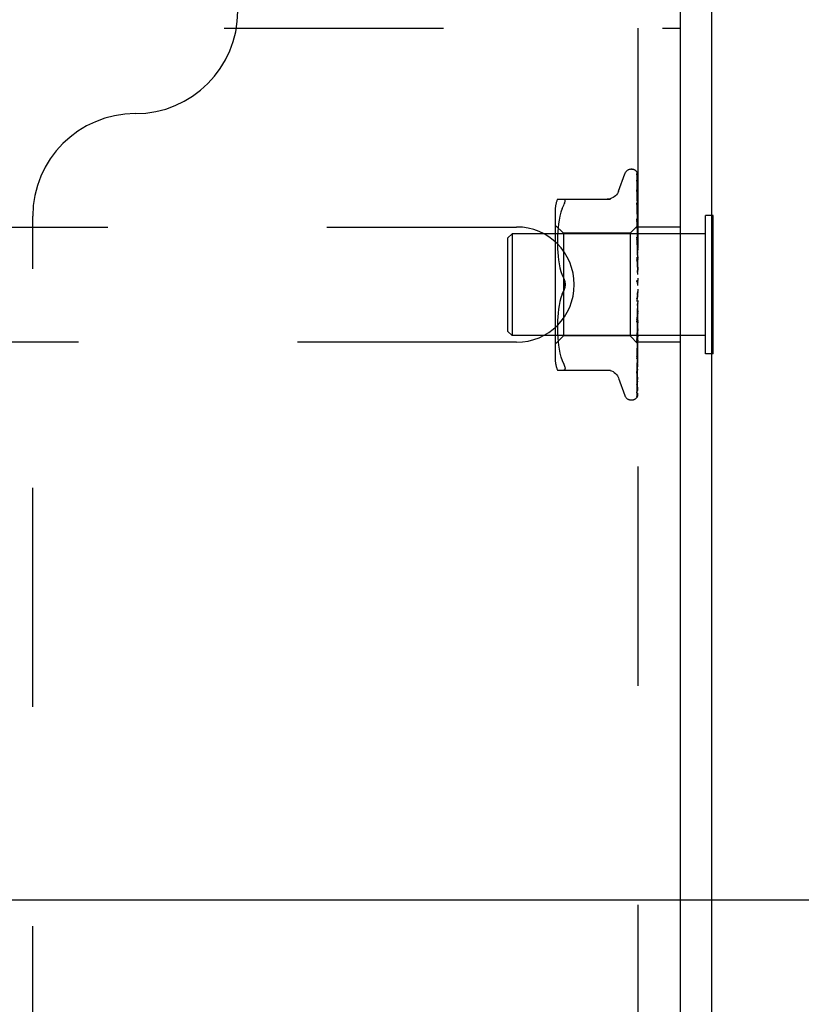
# Model space of a CAD drawing. Header units: inches. Extents: x 0 to 97.1, y 0 to 62.9.
# Tile 57 of 60: x 92 to 93.9, y 50.3 to 52.7. Entities that reach past the tile are written whole.
import ezdxf

# ---------------------------------------------------------------- set-up
doc = ezdxf.new("R2010")
doc.units = ezdxf.units.IN
doc.header["$LTSCALE"] = 5.342857
doc.header["$MEASUREMENT"] = 0
doc.linetypes.add('HIDDEN', pattern=[0.2, 0.1, -0.1])
doc.layers.get('0').update_dxf_attribs({"linetype": 'CONTINUOUS'})
doc.layers.add('DEFAULT_2', color=8, linetype='HIDDEN')
doc.layers.add('DIMENSIONS', color=7, linetype='CONTINUOUS')
doc.styles.get("Standard").update_dxf_attribs({"font": 'arial.ttf'})
doc.dimstyles.new('DIMSTYLE_1', dxfattribs={"dimtxt": 0.428571, "dimasz": 0.571429, "dimexe": 0.09, "dimexo": 0.07, "dimgap": 0.0375, "dimtad": 0, "dimtih": 1, "dimtoh": 1, "dimzin": 4, "dimdsep": 46, "dimtxsty": 'Standard', "dimblk": '_FILLED', "dimblk1": '_FILLED', "dimblk2": '_FILLED', "dimcen": 0.09, "dimadec": 3, "dimazin": 1, "dimtfac": 1, "dimtdec": 3, "dimtofl": 0, "dimtmove": 0, "dimatfit": 3, "dimldrblk": '_FILLED', "dimfxl": 0, "dimtolj": 1, "dimtzin": 4, "dimarcsym": 0})

# ---------------------------------------------------------------- blocks, each defined once
blk = doc.blocks.new('_FILLED')
at = {"color": 0, "linetype": 'ByBlock'}
blk.add_solid([(0, 0), (-1, 0.2), (-1, -0.2)], dxfattribs=at)
blk = doc.blocks.new('*D10')
at = {"layer": 'DIMENSIONS', "color": 2, "linetype": 'Continuous'}
for p, q in [((82.0902, 50.5994), (95.2337, 50.5994)), ((94.7194, 50.5994), (94.7194, 49.653)), ((94.7194, 47.8494), (94.7194, 48.7958)), ((93.9552, 47.8494), (95.2337, 47.8494))]:
    blk.add_line(p, q, dxfattribs=at)
at = {"layer": 'DIMENSIONS', "color": 2, "linetype": 'Continuous', "xscale": 0.5714285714, "yscale": 0.5714285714, "zscale": 0.5714285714}
for p, rotation in [((94.7194, 50.5994), 90), ((94.7194, 47.8494), 270)]:
    blk.add_blockref('_FILLED', p, dxfattribs=dict(at, rotation=rotation))
at = {"layer": 'DIMENSIONS', "color": 2, "linetype": 'Continuous', "insert": (94.7194, 49.4387), "char_height": 0.42857, "width": 1.164631, "attachment_point": 2, "line_spacing_factor": 0.9}
blk.add_mtext('2.75', dxfattribs=at)
blk = doc.blocks.new('*D11')
at = {"layer": 'DIMENSIONS', "color": 2, "linetype": 'Continuous'}
for p, q in [((94.0152, 53.8494), (95.2337, 53.8494)), ((94.7194, 53.8494), (94.7194, 52.653)), ((94.7194, 50.5994), (94.7194, 51.7958)), ((82.0902, 50.5994), (95.2337, 50.5994))]:
    blk.add_line(p, q, dxfattribs=at)
at = {"layer": 'DIMENSIONS', "color": 2, "linetype": 'Continuous', "xscale": 0.5714285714, "yscale": 0.5714285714, "zscale": 0.5714285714}
for p, rotation in [((94.7194, 53.8494), 90), ((94.7194, 50.5994), 270)]:
    blk.add_blockref('_FILLED', p, dxfattribs=dict(at, rotation=rotation))
at = {"layer": 'DIMENSIONS', "color": 2, "linetype": 'Continuous', "insert": (94.7194, 52.4387), "char_height": 0.42857, "width": 1.164631, "attachment_point": 2, "line_spacing_factor": 0.9}
blk.add_mtext('3.25', dxfattribs=at)

msp = doc.modelspace()

# ---------------------------------------------------------------- linework, layer by layer
at = {"color": 3, "linetype": 'Continuous'}
for p, q in [((93.615219, 47.849393), (93.615219, 53.444393)), ((93.690219, 53.444393), (93.690219, 47.912393))]:
    msp.add_line(p, q, dxfattribs=at)
at = {"color": 7, "linetype": 'Continuous'}
for p, q in [((93.694219, 52.267893), (93.690219, 52.267893)), ((93.694219, 51.930893), (93.694219, 52.267893)), ((93.694219, 51.930893), (93.690219, 51.930893))]:
    msp.add_line(p, q, dxfattribs=at)
at = {"layer": 'DEFAULT_2', "color": 8, "linetype": 'HIDDEN'}
for p, q in [((90.365219, 52.724393), (93.615219, 52.724393)), ((93.511219, 52.724393), (93.511219, 48.474393)), ((93.463668, 52.327385), (93.479061, 52.369677)), ((93.494723, 52.380643), (93.495553, 52.380643)), ((93.508576, 52.37196), (93.509576, 52.303125)), ((93.508576, 52.367627), (93.509251, 52.321989)), ((93.508576, 52.366435), (93.510433, 52.240313)), ((93.508576, 52.353592), (93.509577, 52.289075)), ((93.508576, 52.35125), (93.509886, 52.268106)), ((93.508558, 52.330613), (93.508577, 52.330357)), ((93.508576, 52.330362), (93.510433, 52.2202)), ((93.508576, 52.326955), (93.509886, 52.252044)), ((93.314711, 52.307726), (93.443934, 52.307726)), ((93.326525, 52.284681), (93.33013, 52.293143)), ((93.33013, 52.293143), (93.331393, 52.295902)), ((93.332365, 52.298341), (93.331393, 52.295902)), ((93.508577, 52.298773), (93.510433, 52.203354)), ((93.50858, 52.298736), (93.508577, 52.298769)), ((93.508577, 52.294422), (93.509577, 52.245746)), ((93.509576, 52.303125), (93.510433, 52.242858)), ((92.035219, 48.932393), (92.035219, 52.266393)), ((93.309195, 52.278986), (93.309195, 51.919801)), ((93.320963, 52.266516), (93.318948, 52.256908)), ((93.323474, 52.275869), (93.32095, 52.266464)), ((93.326535, 52.284711), (93.323459, 52.275821)), ((93.509577, 52.289075), (93.510433, 52.232669)), ((93.509885, 52.278454), (93.510178, 52.258146)), ((93.509886, 52.268106), (93.510433, 52.232467)), ((93.511219, 52.274638), (93.510604, 52.280637)), ((93.690219, 52.267893), (93.676219, 52.267893)), ((93.676219, 51.930893), (93.676219, 52.267893)), ((93.329195, 52.224643), (93.309195, 52.244643)), ((93.317444, 52.247421), (93.316333, 52.238002)), ((93.318957, 52.256959), (93.317437, 52.247372)), ((93.510459, 52.242884), (93.492218, 52.224643)), ((93.508577, 52.259961), (93.510434, 52.182735)), ((93.508591, 52.259753), (93.508578, 52.259956)), ((93.508578, 52.254821), (93.509578, 52.216242)), ((93.50936, 52.252147), (93.508592, 52.259746)), ((93.510207, 52.243512), (93.50936, 52.252147)), ((93.509577, 52.245746), (93.510433, 52.202978)), ((93.509886, 52.252044), (93.510433, 52.219906)), ((93.510178, 52.25791), (93.510433, 52.24021)), ((93.511219, 52.232769), (93.510207, 52.243512)), ((93.511219, 52.243606), (93.510432, 52.242857)), ((93.510438, 52.242863), (93.510456, 52.242881)), ((90.615219, 52.239893), (93.215219, 52.239893)), ((93.194219, 52.213393), (93.204219, 52.223393)), ((93.676219, 52.223393), (93.204219, 52.223393)), ((93.204219, 52.223393), (93.204219, 51.975393)), ((93.31509, 52.22054), (93.314799, 52.212043)), ((93.315574, 52.229157), (93.315085, 52.220425)), ((93.316338, 52.238058), (93.315568, 52.229075)), ((93.492218, 52.224643), (93.329195, 52.224643)), ((93.329195, 52.224643), (93.329195, 51.974143)), ((93.492218, 52.224643), (93.492218, 51.974143)), ((93.510432, 52.24021), (93.510456, 52.240339)), ((93.510432, 52.240313), (93.510456, 52.240237)), ((93.510432, 52.232467), (93.510456, 52.232702)), ((93.510432, 52.232668), (93.510456, 52.232503)), ((93.510433, 52.219905), (93.510456, 52.220248)), ((93.510433, 52.2202), (93.510456, 52.219957)), ((93.511219, 52.225448), (93.510456, 52.220248)), ((93.511219, 52.215553), (93.510456, 52.219957)), ((93.615219, 52.239893), (93.511219, 52.239893)), ((93.194219, 51.985393), (93.194219, 52.213393)), ((93.314802, 52.212188), (93.314716, 52.203732)), ((93.314716, 52.203903), (93.314796, 52.195306)), ((93.314792, 52.195495), (93.315084, 52.186719)), ((93.508597, 52.215038), (93.508579, 52.21532)), ((93.508579, 52.215312), (93.510435, 52.159071)), ((93.50858, 52.209559), (93.50958, 52.182476)), ((93.509794, 52.202042), (93.508597, 52.215033)), ((93.509578, 52.216242), (93.510434, 52.182288)), ((93.511219, 52.186102), (93.509794, 52.202042)), ((93.510433, 52.202978), (93.510456, 52.203425)), ((93.510433, 52.203354), (93.510456, 52.203055)), ((93.511219, 52.209897), (93.510456, 52.203425)), ((93.511219, 52.197268), (93.510456, 52.203054)), ((93.315075, 52.186918), (93.315587, 52.177833)), ((93.315573, 52.178028), (93.316371, 52.168735)), ((93.50958, 52.182476), (93.510436, 52.158564)), ((93.510433, 52.182735), (93.510456, 52.182405)), ((93.510434, 52.182288), (93.510456, 52.182843)), ((93.511219, 52.190352), (93.510456, 52.182843)), ((93.511219, 52.175444), (93.510456, 52.182405)), ((93.316353, 52.168916), (93.317479, 52.159422)), ((93.317458, 52.159575), (93.318981, 52.150031)), ((93.318959, 52.150151), (93.320945, 52.14065)), ((93.508599, 52.166188), (93.508585, 52.166388)), ((93.508586, 52.166378), (93.510442, 52.133157)), ((93.508591, 52.160175), (93.509265, 52.150392)), ((93.5086, 52.166179), (93.511219, 52.136319)), ((93.509265, 52.150392), (93.509899, 52.140945)), ((93.510435, 52.158564), (93.510456, 52.159244)), ((93.510435, 52.159071), (93.510456, 52.158756)), ((93.511219, 52.16752), (93.510456, 52.159245)), ((93.511219, 52.150873), (93.510456, 52.158755)), ((93.320925, 52.140734), (93.32342, 52.131427)), ((93.323406, 52.131475), (93.326491, 52.122557)), ((93.326483, 52.122578), (93.33013, 52.113976)), ((93.509899, 52.140945), (93.510445, 52.132578)), ((93.510441, 52.133157), (93.510456, 52.13296)), ((93.511219, 52.142226), (93.510456, 52.133483)), ((93.511219, 52.12444), (93.510456, 52.13296)), ((93.510119, 52.105087), (93.510048, 52.105173)), ((93.510243, 52.104939), (93.510184, 52.105009)), ((93.511219, 52.115383), (93.510456, 52.106489)), ((93.511219, 52.097103), (93.510456, 52.105952)), ((93.511219, 52.102921), (93.511025, 52.103297)), ((93.326483, 52.076208), (93.33013, 52.08481)), ((93.511219, 52.087963), (93.5086, 52.058026)), ((93.509925, 52.075182), (93.509293, 52.069894)), ((93.510471, 52.079923), (93.509925, 52.075182)), ((93.511219, 52.069848), (93.510456, 52.078707)), ((93.320945, 52.058136), (93.318959, 52.048635)), ((93.32342, 52.06736), (93.320925, 52.058053)), ((93.510437, 52.052439), (93.508581, 52.007504)), ((93.509293, 52.069894), (93.508625, 52.064496)), ((93.510438, 52.052976), (93.509892, 52.04105)), ((93.510437, 52.052439), (93.510456, 52.052717)), ((93.510438, 52.052977), (93.510456, 52.052209)), ((93.511219, 52.060956), (93.510456, 52.052717)), ((93.511219, 52.043661), (93.510456, 52.052209)), ((93.316371, 52.030051), (93.315573, 52.020758)), ((93.317479, 52.039365), (93.316353, 52.02987)), ((93.318981, 52.048756), (93.317458, 52.039211)), ((93.510434, 52.027552), (93.508578, 51.960515)), ((93.509257, 52.027541), (93.508583, 52.013496)), ((93.509208, 52.014538), (93.511219, 52.037305)), ((93.509892, 52.04105), (93.509257, 52.027541)), ((93.510435, 52.02803), (93.509579, 51.998965)), ((93.510434, 52.027552), (93.510456, 52.027882)), ((93.510435, 52.02803), (93.510439, 52.027658)), ((93.510439, 52.027658), (93.510456, 52.027416)), ((93.511219, 52.035338), (93.510456, 52.027882)), ((93.511219, 52.019488), (93.510456, 52.027416)), ((93.314796, 52.00348), (93.314716, 51.994884)), ((93.315084, 52.012067), (93.314792, 52.003291)), ((93.315587, 52.020953), (93.315075, 52.011868)), ((93.510434, 52.005313), (93.508577, 51.918598)), ((93.508581, 52.0075), (93.508598, 52.007765)), ((93.5086, 52.007793), (93.509208, 52.014538)), ((93.510434, 52.005726), (93.509578, 51.96719)), ((93.510433, 52.005726), (93.510456, 52.005226)), ((93.510434, 52.005313), (93.510456, 52.005632)), ((93.511219, 52.012035), (93.510456, 52.005632)), ((93.511219, 51.998203), (93.510456, 52.005226)), ((93.194219, 51.985393), (93.204219, 51.975393)), ((93.314716, 51.995054), (93.314802, 51.986598)), ((93.314799, 51.986743), (93.31509, 51.978246)), ((93.315085, 51.978361), (93.315574, 51.969629)), ((93.510433, 51.986833), (93.508577, 51.883238)), ((93.509579, 51.998965), (93.508578, 51.965984)), ((93.509793, 51.973304), (93.510611, 51.982123)), ((93.510433, 51.986833), (93.510456, 51.986438)), ((93.510433, 51.986497), (93.510456, 51.98677)), ((93.511219, 51.991889), (93.510456, 51.98677)), ((93.511219, 51.980576), (93.510456, 51.986438)), ((93.510611, 51.982123), (93.511219, 51.988853)), ((93.215219, 51.958893), (90.615219, 51.958893)), ((93.676219, 51.975393), (93.204219, 51.975393)), ((93.329195, 51.974143), (93.309195, 51.954143)), ((93.315568, 51.969711), (93.316338, 51.960728)), ((93.316333, 51.960784), (93.317444, 51.951365)), ((93.492218, 51.974143), (93.329195, 51.974143)), ((93.511219, 51.955142), (93.492218, 51.974143)), ((93.510433, 51.972022), (93.508576, 51.855704)), ((93.509578, 51.96719), (93.508577, 51.923364)), ((93.508578, 51.960516), (93.508594, 51.96077)), ((93.508595, 51.960776), (93.509793, 51.973304)), ((93.510433, 51.961824), (93.509251, 51.881693)), ((93.510433, 51.956605), (93.509577, 51.896727)), ((93.510432, 51.972022), (93.510456, 51.971733)), ((93.510432, 51.971773), (93.510456, 51.971979)), ((93.510432, 51.961824), (93.510456, 51.961642)), ((93.510432, 51.961671), (93.510456, 51.961793)), ((93.510432, 51.956605), (93.510456, 51.95653)), ((93.510432, 51.956554), (93.510456, 51.956581)), ((93.615219, 51.958893), (93.511219, 51.958893)), ((93.317437, 51.951415), (93.318957, 51.941827)), ((93.318948, 51.941878), (93.320963, 51.93227)), ((93.32095, 51.932323), (93.323474, 51.922917)), ((93.510178, 51.938509), (93.509251, 51.874303)), ((93.509787, 51.930012), (93.510607, 51.938091)), ((93.510607, 51.938091), (93.511219, 51.944384)), ((93.690219, 51.930893), (93.676219, 51.930893)), ((93.323459, 51.922965), (93.326535, 51.914075)), ((93.326525, 51.914105), (93.33013, 51.905643)), ((93.509577, 51.919018), (93.508576, 51.858592)), ((93.508578, 51.918603), (93.508587, 51.918733)), ((93.314711, 51.89106), (93.443934, 51.89106)), ((93.331393, 51.891246), (93.33013, 51.89106)), ((93.508576, 51.883217), (93.508571, 51.883148)), ((93.508572, 51.883158), (93.509344, 51.889229)), ((93.508577, 51.887132), (93.508575, 51.887078)), ((93.509576, 51.896442), (93.508576, 51.827762)), ((93.508577, 51.883243), (93.508576, 51.883217)), ((93.509251, 51.881693), (93.508576, 51.836987)), ((93.463668, 51.871401), (93.479061, 51.829109)), ((93.508577, 51.85571), (93.508537, 51.855246)), ((93.508589, 51.837836), (93.509259, 51.839041)), ((93.494723, 51.818143), (93.495553, 51.818143)), ((93.50779, 51.825492), (93.508276, 51.826156))]:
    msp.add_line(p, q, dxfattribs=at)
for points in [[(93.511219, 52.367934), (93.510763, 52.369456), (93.510292, 52.370766), (93.509766, 52.371999), (93.50917, 52.37318), (93.508466, 52.374329), (93.507599, 52.375456), (93.506774, 52.3763)], [(93.50717, 52.375853), (93.506911, 52.376118), (93.5069, 52.37613), (93.506921, 52.376108), (93.506979, 52.376044), (93.507088, 52.375921), (93.507222, 52.375758), (93.507368, 52.375567), (93.507518, 52.375353), (93.507664, 52.375125), (93.507806, 52.374879), (93.507942, 52.374619), (93.508068, 52.374343), (93.508184, 52.374053), (93.508288, 52.373752), (93.508378, 52.373439), (93.508452, 52.373118), (93.50851, 52.372788), (93.50855, 52.372453), (93.508573, 52.372112), (93.508577, 52.371957)], [(93.511219, 52.369433), (93.511094, 52.36977), (93.510926, 52.370193), (93.510748, 52.370605), (93.510563, 52.371006), (93.510372, 52.371395), (93.510175, 52.371771), (93.509974, 52.372134), (93.50977, 52.372484), (93.509564, 52.37282), (93.509356, 52.373144), (93.509148, 52.373453), (93.50894, 52.37375), (93.508733, 52.374032), (93.508529, 52.3743), (93.508329, 52.374553), (93.508134, 52.37479), (93.507945, 52.375012), (93.507764, 52.375217), (93.507594, 52.375405), (93.507434, 52.375578), (93.50729, 52.375729), (93.50717, 52.375853)], [(93.508148, 52.368468), (93.508131, 52.368497), (93.508127, 52.368502), (93.508183, 52.368382), (93.508279, 52.368141), (93.508392, 52.367782), (93.508493, 52.367329), (93.508559, 52.366808), (93.508577, 52.366433)], [(93.511219, 52.362494), (93.510978, 52.363151), (93.510685, 52.363867), (93.510376, 52.364549), (93.510059, 52.365194), (93.509739, 52.365802), (93.509423, 52.366369), (93.509117, 52.366891), (93.508829, 52.367367), (93.508573, 52.36778), (93.508358, 52.368124), (93.508206, 52.368371), (93.508148, 52.368468)], [(93.511219, 52.357639), (93.510904, 52.359288), (93.510494, 52.36124), (93.510063, 52.363109), (93.509613, 52.364896), (93.509142, 52.366606), (93.508649, 52.368232), (93.508285, 52.369337)], [(93.508289, 52.369328), (93.508308, 52.369272), (93.508443, 52.36878), (93.50854, 52.368201), (93.508577, 52.367622)], [(93.508462, 52.35213), (93.508451, 52.35216), (93.508467, 52.352106), (93.508511, 52.351918), (93.508558, 52.351596), (93.508577, 52.351252)], [(93.508961, 52.351096), (93.50875, 52.351512), (93.508587, 52.351848), (93.508486, 52.352073), (93.508462, 52.35213)], [(93.511219, 52.338196), (93.51096, 52.340026), (93.510566, 52.342644), (93.510155, 52.345218), (93.509729, 52.347743), (93.509288, 52.350219), (93.508833, 52.352639), (93.508501, 52.35432)], [(93.508502, 52.354321), (93.508546, 52.35405), (93.508577, 52.353587)], [(93.511219, 52.346121), (93.510993, 52.346752), (93.510703, 52.347482), (93.510401, 52.348183), (93.510093, 52.34885), (93.509786, 52.34948), (93.509489, 52.35007), (93.508961, 52.351096)], [(93.463498, 52.326918), (93.462721, 52.325), (93.461011, 52.32174), (93.45889, 52.318704), (93.456377, 52.315941), (93.45352, 52.313508), (93.450367, 52.311461), (93.446979, 52.309837), (93.443425, 52.308664), (93.439761, 52.30796), (93.43609, 52.307726)], [(93.511219, 52.310204), (93.510981, 52.312259), (93.510592, 52.315488), (93.510187, 52.318718), (93.509767, 52.321939), (93.509333, 52.325152), (93.508558, 52.330604)], [(93.508674, 52.326816), (93.508629, 52.326945), (93.508572, 52.32713), (93.50856, 52.327185), (93.50857, 52.3271), (93.508577, 52.326956)], [(93.509435, 52.32507), (93.509161, 52.325662), (93.508924, 52.326193), (93.508744, 52.326629), (93.508674, 52.326816)], [(93.511219, 52.320905), (93.511136, 52.32114), (93.510792, 52.322043), (93.510434, 52.322897), (93.510081, 52.323685), (93.509435, 52.32507)], [(93.33013, 52.307726), (93.331393, 52.30754), (93.332365, 52.307012), (93.333041, 52.306199), (93.333437, 52.305129)], [(93.332365, 52.298341), (93.333041, 52.300446), (93.333437, 52.302265), (93.333571, 52.303819), (93.333437, 52.305129)], [(93.509668, 52.291394), (93.509365, 52.292074), (93.5091, 52.292702), (93.508881, 52.29327), (93.508722, 52.293747), (93.508627, 52.294107), (93.508586, 52.294335), (93.508578, 52.294422), (93.508577, 52.294424)], [(93.510604, 52.280637), (93.510201, 52.28442), (93.509783, 52.288238), (93.509351, 52.292087), (93.508581, 52.298727)], [(93.511219, 52.287759), (93.51102, 52.28829), (93.510682, 52.289123), (93.510335, 52.289919), (93.509668, 52.291394)], [(93.510434, 52.249712), (93.509698, 52.251302), (93.509364, 52.252062), (93.509073, 52.25279), (93.508845, 52.253454), (93.508688, 52.254034), (93.508605, 52.2545), (93.508578, 52.254822)], [(93.511219, 52.241631), (93.510946, 52.241268), (93.51073, 52.240955), (93.510571, 52.240691), (93.510471, 52.240481), (93.510433, 52.240331), (93.510432, 52.240313)], [(93.511219, 52.247891), (93.511159, 52.248045), (93.510804, 52.248891), (93.510434, 52.249712)], [(93.511219, 52.243354), (93.511027, 52.243286), (93.510836, 52.243184), (93.510646, 52.243049), (93.510456, 52.242881)], [(93.511219, 52.242484), (93.511027, 52.241996), (93.510836, 52.241475), (93.510646, 52.240923), (93.510456, 52.240339)], [(93.511219, 52.240368), (93.510946, 52.240218), (93.51073, 52.240126), (93.510571, 52.240093), (93.510471, 52.240117), (93.510432, 52.24021)], [(93.511219, 52.234516), (93.510946, 52.234064), (93.51073, 52.233656), (93.510571, 52.233289), (93.510471, 52.232971), (93.510433, 52.23271), (93.510432, 52.232668)], [(93.511219, 52.232035), (93.510946, 52.232002), (93.51073, 52.232027), (93.510571, 52.232113), (93.510471, 52.232256), (93.510432, 52.232467)], [(93.511219, 52.222517), (93.510946, 52.221992), (93.51073, 52.221503), (93.510571, 52.221047), (93.510471, 52.220633), (93.510433, 52.220271), (93.510433, 52.2202)], [(93.511219, 52.218908), (93.510946, 52.218993), (93.51073, 52.219135), (93.510571, 52.219337), (93.510471, 52.219592), (93.510433, 52.219905)], [(93.511219, 52.23902), (93.511027, 52.239375), (93.510836, 52.239696), (93.510646, 52.239983), (93.510456, 52.240237)], [(93.511219, 52.236443), (93.511027, 52.235552), (93.510836, 52.234631), (93.510646, 52.233682), (93.510456, 52.232702)], [(93.511219, 52.229641), (93.511027, 52.230405), (93.510836, 52.231137), (93.510646, 52.231836), (93.510456, 52.232503)], [(93.510598, 52.204076), (93.509918, 52.205427), (93.509584, 52.206126), (93.509271, 52.206842), (93.509, 52.207558), (93.508784, 52.208264), (93.508647, 52.208911), (93.508586, 52.209462), (93.50858, 52.209571)], [(93.511219, 52.206068), (93.510946, 52.20549), (93.51073, 52.204938), (93.510571, 52.204408), (93.510471, 52.203912), (93.510433, 52.203463), (93.510433, 52.203354)], [(93.511219, 52.201462), (93.510946, 52.201661), (93.51073, 52.201915), (93.510571, 52.202225), (93.510471, 52.202584), (93.510433, 52.202978)], [(93.511219, 52.202765), (93.510925, 52.203407), (93.510598, 52.204076)], [(93.511219, 52.185763), (93.510946, 52.185152), (93.51073, 52.184558), (93.510571, 52.183974), (93.510471, 52.183415), (93.510433, 52.182894), (93.510433, 52.182735)], [(93.511219, 52.180326), (93.510946, 52.180633), (93.51073, 52.180989), (93.510571, 52.181397), (93.510471, 52.181847), (93.510434, 52.182288)], [(93.510203, 52.155826), (93.509905, 52.156342), (93.509611, 52.156889), (93.509326, 52.157478), (93.509068, 52.158103), (93.508847, 52.158766), (93.508688, 52.159433), (93.5086, 52.160069), (93.508589, 52.160215)], [(93.511219, 52.154065), (93.51108, 52.154324), (93.510792, 52.154832), (93.510203, 52.155826)], [(93.511219, 52.162337), (93.510946, 52.161716), (93.51073, 52.1611), (93.510571, 52.160483), (93.510471, 52.15988), (93.510433, 52.159306), (93.510435, 52.159071)], [(93.511219, 52.156265), (93.510946, 52.156669), (93.51073, 52.157114), (93.510571, 52.157605), (93.510471, 52.15813), (93.510435, 52.158564)], [(93.511219, 52.136636), (93.510946, 52.136027), (93.51073, 52.135411), (93.510571, 52.134784), (93.510471, 52.134159), (93.510433, 52.133554), (93.510441, 52.133157)], [(93.510444, 52.132578), (93.510433, 52.132878), (93.510456, 52.133483)], [(93.511219, 52.130149), (93.510946, 52.130635), (93.51073, 52.131153), (93.510571, 52.13171), (93.510471, 52.132289), (93.510444, 52.132578)], [(93.333568, 52.099393), (93.33351, 52.101302), (93.333334, 52.103223), (93.333035, 52.105159), (93.332626, 52.10707), (93.332111, 52.108925), (93.331513, 52.110707), (93.330855, 52.112389), (93.33013, 52.113976)], [(93.33013, 52.113976), (93.331177, 52.111601), (93.332038, 52.109166), (93.332714, 52.10669), (93.333197, 52.104214), (93.333481, 52.101777), (93.333568, 52.099393)], [(93.33013, 52.08481), (93.33071, 52.086066), (93.331252, 52.087391), (93.331763, 52.088787), (93.332227, 52.09024), (93.332631, 52.091739), (93.332969, 52.09327), (93.333234, 52.094825), (93.333423, 52.096378), (93.333534, 52.0979), (93.333568, 52.099393)], [(93.333568, 52.099393), (93.333481, 52.097007), (93.333197, 52.094568), (93.332712, 52.092091), (93.332036, 52.089616), (93.331176, 52.087183), (93.33013, 52.08481)], [(93.509672, 52.105684), (93.509463, 52.106017), (93.509241, 52.106425), (93.509031, 52.106892), (93.508847, 52.107413), (93.508702, 52.107984), (93.508609, 52.10858), (93.508576, 52.109172), (93.5086, 52.109758)], [(93.509972, 52.105269), (93.509891, 52.105375), (93.509804, 52.105493), (93.509711, 52.105625), (93.509672, 52.105684)], [(93.510457, 52.104694), (93.510427, 52.104731), (93.510354, 52.104815), (93.510237, 52.104948), (93.510082, 52.105132), (93.509894, 52.105372), (93.50968, 52.105673)], [(93.50968, 52.105673), (93.509874, 52.105378), (93.510117, 52.104988), (93.510356, 52.104582), (93.510592, 52.104156), (93.510824, 52.103709), (93.511025, 52.103297)], [(93.51054, 52.104608), (93.510427, 52.104732), (93.510386, 52.104777), (93.510343, 52.104825)], [(93.511219, 52.109589), (93.510946, 52.109013), (93.51073, 52.108421), (93.510571, 52.107805), (93.510471, 52.107182), (93.510433, 52.106566), (93.510456, 52.105952)], [(93.511025, 52.103297), (93.510946, 52.103472), (93.51073, 52.104045), (93.510571, 52.104646), (93.510471, 52.10526), (93.510433, 52.105872), (93.510456, 52.106489)], [(93.511219, 52.103733), (93.51105, 52.103981), (93.510901, 52.104182), (93.510768, 52.104348), (93.510666, 52.104466), (93.51059, 52.104552), (93.51054, 52.104608)], [(93.33013, 52.08481), (93.326491, 52.076229), (93.323406, 52.067312)], [(93.510471, 52.079923), (93.510433, 52.07932), (93.510456, 52.078707)], [(93.511219, 52.075566), (93.510946, 52.076161), (93.51073, 52.076768), (93.510571, 52.077392), (93.510471, 52.078019), (93.510433, 52.078632), (93.510456, 52.079239)], [(93.511219, 52.082173), (93.510946, 52.081652), (93.51073, 52.081104), (93.510571, 52.080523), (93.510471, 52.079923)], [(93.508616, 52.06441), (93.508677, 52.064835), (93.508832, 52.065499), (93.509046, 52.066138), (93.509293, 52.066717), (93.50956, 52.067241), (93.509831, 52.067707), (93.510099, 52.068128), (93.510364, 52.068521), (93.51062, 52.068896), (93.510869, 52.069264), (93.511117, 52.06965), (93.511219, 52.06982)], [(93.511219, 52.049072), (93.510946, 52.04969), (93.51073, 52.050309), (93.510571, 52.050933), (93.510471, 52.05155), (93.510433, 52.052142), (93.510437, 52.052439)], [(93.511219, 52.05538), (93.510946, 52.054933), (93.51073, 52.054449), (93.510571, 52.053923), (93.510471, 52.053368), (93.510438, 52.052977)], [(93.511219, 52.024396), (93.510946, 52.025015), (93.51073, 52.025623), (93.510571, 52.026226), (93.510471, 52.02681), (93.510433, 52.02736), (93.510434, 52.027552)], [(93.511219, 52.030177), (93.510965, 52.029849), (93.510759, 52.029482), (93.510601, 52.029073), (93.510494, 52.02863), (93.51044, 52.028159), (93.510435, 52.02803)], [(93.508583, 52.013479), (93.508642, 52.014078), (93.508777, 52.014751), (93.508987, 52.015454), (93.509248, 52.016143), (93.509546, 52.016814), (93.509863, 52.017452), (93.510187, 52.018065), (93.51051, 52.018663), (93.510827, 52.019256), (93.511134, 52.019861), (93.511219, 52.020038)], [(93.511219, 52.007476), (93.510946, 52.007222), (93.51073, 52.006916), (93.510571, 52.006554), (93.510471, 52.006148), (93.510433, 52.005726)], [(93.511219, 52.002432), (93.510945, 52.003033), (93.510728, 52.003609), (93.51057, 52.004161), (93.510472, 52.004685), (93.510434, 52.005174), (93.510434, 52.005313)], [(93.511219, 51.988097), (93.510946, 51.987955), (93.51073, 51.987756), (93.510571, 51.987498), (93.510471, 51.98719), (93.510433, 51.986833)], [(93.511219, 51.983971), (93.510946, 51.984525), (93.51073, 51.985048), (93.510571, 51.985543), (93.510471, 51.986), (93.510433, 51.986408), (93.510433, 51.986497)], [(93.509886, 51.95689), (93.508907, 51.904556), (93.508577, 51.887135)], [(93.508579, 51.965975), (93.508585, 51.966102), (93.508636, 51.966551), (93.508749, 51.967101), (93.508933, 51.967731), (93.50918, 51.968413), (93.509479, 51.969131), (93.509811, 51.969862)], [(93.509811, 51.969862), (93.51052, 51.971343), (93.510869, 51.972093), (93.511219, 51.972902)], [(93.511219, 51.972741), (93.510946, 51.972715), (93.51073, 51.972631), (93.510571, 51.972487), (93.510471, 51.972287), (93.510432, 51.972022)], [(93.511219, 51.969683), (93.510946, 51.970173), (93.51073, 51.970624), (93.510571, 51.971037), (93.510471, 51.971405), (93.510433, 51.971718), (93.510432, 51.971773)], [(93.511219, 51.961962), (93.510946, 51.962055), (93.51073, 51.962088), (93.510571, 51.962061), (93.510471, 51.961978), (93.510432, 51.961824)], [(93.511219, 51.960082), (93.510946, 51.960492), (93.51073, 51.960854), (93.510571, 51.96117), (93.510471, 51.961435), (93.510433, 51.961642), (93.510432, 51.961671)], [(93.511219, 51.956151), (93.510946, 51.956358), (93.51073, 51.956507), (93.510571, 51.9566), (93.510471, 51.956635), (93.510433, 51.956611), (93.510432, 51.956605)], [(93.511219, 51.955516), (93.510946, 51.95583), (93.51073, 51.956091), (93.510571, 51.956299), (93.510471, 51.956452), (93.510433, 51.956545), (93.510432, 51.956554)], [(93.511219, 51.975629), (93.511027, 51.974669), (93.510836, 51.973741), (93.510646, 51.972844), (93.510456, 51.971979)], [(93.511219, 51.967243), (93.511027, 51.968324), (93.510836, 51.969432), (93.510646, 51.970569), (93.510456, 51.971733)], [(93.511219, 51.963842), (93.511027, 51.96328), (93.510836, 51.962751), (93.510646, 51.962256), (93.510456, 51.961793)], [(93.511219, 51.958686), (93.511027, 51.959378), (93.510836, 51.960102), (93.510646, 51.960857), (93.510456, 51.961642)], [(93.511219, 51.956954), (93.511027, 51.95681), (93.510836, 51.9567), (93.510646, 51.956623), (93.510456, 51.956581)], [(93.511219, 51.955214), (93.511027, 51.955494), (93.510836, 51.955806), (93.510646, 51.956151), (93.510456, 51.95653)], [(93.508587, 51.918741), (93.508911, 51.921723), (93.509787, 51.930012)], [(93.510379, 51.928198), (93.510717, 51.928962), (93.511044, 51.929752), (93.511219, 51.930207)], [(93.33013, 51.905643), (93.331393, 51.902884), (93.332365, 51.900445), (93.333041, 51.89834), (93.333437, 51.896521), (93.333571, 51.894967)], [(93.508578, 51.923362), (93.508593, 51.923554), (93.508646, 51.923868), (93.508753, 51.924297), (93.508922, 51.92482), (93.509147, 51.925418), (93.509416, 51.926063), (93.509719, 51.926748), (93.510379, 51.928198)], [(93.509344, 51.889229), (93.509776, 51.892775), (93.510195, 51.896309), (93.510599, 51.899831), (93.511219, 51.905491)], [(93.331393, 51.891246), (93.332365, 51.891774), (93.333041, 51.892587), (93.333437, 51.893657), (93.333571, 51.894967)], [(93.43609, 51.89106), (93.439761, 51.890827), (93.443425, 51.890122), (93.446979, 51.888949), (93.450367, 51.887325), (93.45352, 51.885278), (93.456377, 51.882845), (93.45889, 51.880083), (93.461011, 51.877046), (93.462721, 51.873786), (93.463498, 51.871869)], [(93.508575, 51.887078), (93.508576, 51.887084), (93.5086, 51.887209), (93.508676, 51.887487), (93.50882, 51.887902), (93.509029, 51.888429), (93.509288, 51.889027), (93.509587, 51.88969), (93.509913, 51.890401), (93.510259, 51.891163), (93.510618, 51.891989), (93.510974, 51.892869), (93.511219, 51.893532)], [(93.509251, 51.882828), (93.508907, 51.860298), (93.508576, 51.838763)], [(93.508525, 51.858089), (93.508524, 51.858084), (93.508546, 51.858152), (93.508619, 51.858346), (93.508752, 51.858658), (93.50894, 51.859069), (93.509177, 51.859564), (93.509758, 51.860761)], [(93.508577, 51.85859), (93.508563, 51.858338), (93.508536, 51.858141), (93.508525, 51.858089)], [(93.508537, 51.855253), (93.508865, 51.857228), (93.509316, 51.860045), (93.509753, 51.862899), (93.510174, 51.865782), (93.510582, 51.868695), (93.510973, 51.871629), (93.511219, 51.873571)], [(93.509758, 51.860761), (93.510082, 51.861443), (93.510411, 51.86217), (93.510737, 51.862937), (93.511049, 51.86374), (93.511219, 51.864217)], [(93.507889, 51.825041), (93.508333, 51.825917), (93.508912, 51.827216), (93.509445, 51.828591), (93.509939, 51.830044), (93.510403, 51.831581), (93.510839, 51.833214), (93.511219, 51.834837)], [(93.508365, 51.837436), (93.508345, 51.83738), (93.508326, 51.837332), (93.508358, 51.8374), (93.508447, 51.837573), (93.508589, 51.837836)], [(93.508577, 51.838763), (93.508551, 51.83832), (93.508483, 51.837873), (93.508405, 51.837558), (93.508365, 51.837436)], [(93.508433, 51.83587), (93.508773, 51.837257), (93.50924, 51.839272), (93.50969, 51.841361), (93.510123, 51.843516), (93.51054, 51.845738), (93.510939, 51.848025), (93.511219, 51.849752)], [(93.508577, 51.836993), (93.508552, 51.836556), (93.50848, 51.836074), (93.508433, 51.835866)], [(93.509259, 51.839041), (93.509528, 51.839538), (93.509807, 51.840069), (93.510089, 51.840632), (93.510371, 51.841224), (93.510646, 51.841844), (93.510911, 51.842491), (93.511161, 51.843161), (93.511219, 51.843328)], [(93.507765, 51.825457), (93.507753, 51.82544), (93.50779, 51.825492)], [(93.508577, 51.828363), (93.508556, 51.827933), (93.508475, 51.827337), (93.508346, 51.826787), (93.508186, 51.826309), (93.508022, 51.825925), (93.507878, 51.825647), (93.507785, 51.825488), (93.507765, 51.825457)], [(93.508577, 51.827766), (93.508536, 51.827135), (93.508434, 51.826529), (93.508281, 51.825968), (93.508092, 51.825465), (93.507884, 51.825033)], [(93.508276, 51.826156), (93.508523, 51.826502), (93.508796, 51.826897), (93.509084, 51.827333), (93.509384, 51.82781), (93.509689, 51.828322), (93.509995, 51.82887), (93.510298, 51.829452), (93.510591, 51.830066), (93.510872, 51.830712), (93.511135, 51.831387), (93.511219, 51.83162)], [(93.510384, 51.827203), (93.510453, 51.827339), (93.510849, 51.828211), (93.511219, 51.82918)]]:
    msp.add_lwpolyline(points, dxfattribs=at)
for centre, radius, start, end in [((92.285219, 52.766393), 0.25, 270, 360), ((92.285219, 52.266393), 0.25, 90, 180), ((93.494723, 52.363976), 0.016667, 90, 160), ((93.495553, 52.363976), 0.016667, 47.764659, 90), ((93.386773, 52.278986), 0.077578, 157.923935, 180), ((93.215219, 52.099393), 0.1405, 270, 90), ((93.386773, 51.919801), 0.077578, 180, 202.076065), ((93.494723, 51.83481), 0.016667, 200, 270), ((93.495553, 51.83481), 0.016667, 270, 332.851231)]:
    msp.add_arc(centre, radius, start, end, dxfattribs=at)

# ---------------------------------------------------------------- dimensions: what is measured, and where the dimension line sits
at = {"layer": 'DIMENSIONS', "color": 2, "linetype": 'Continuous'}
for p1, angle, picture, middle in [((93.945219, 53.849393), 270, '*D11', (94.72047, 52.222005)), ((93.885219, 47.849393), 90, '*D10', (94.715688, 49.222002))]:
    dim = msp.add_linear_dim(base=(94.719433, 50.599393), p1=p1, p2=(82.020219, 50.599393), angle=angle, dimstyle='DIMSTYLE_1', dxfattribs=at)
    dim.commit()
    dim.dimension.update_dxf_attribs({"geometry": picture, "text_midpoint": middle, "dimtype": 160})

doc.saveas('drawing.dxf')
